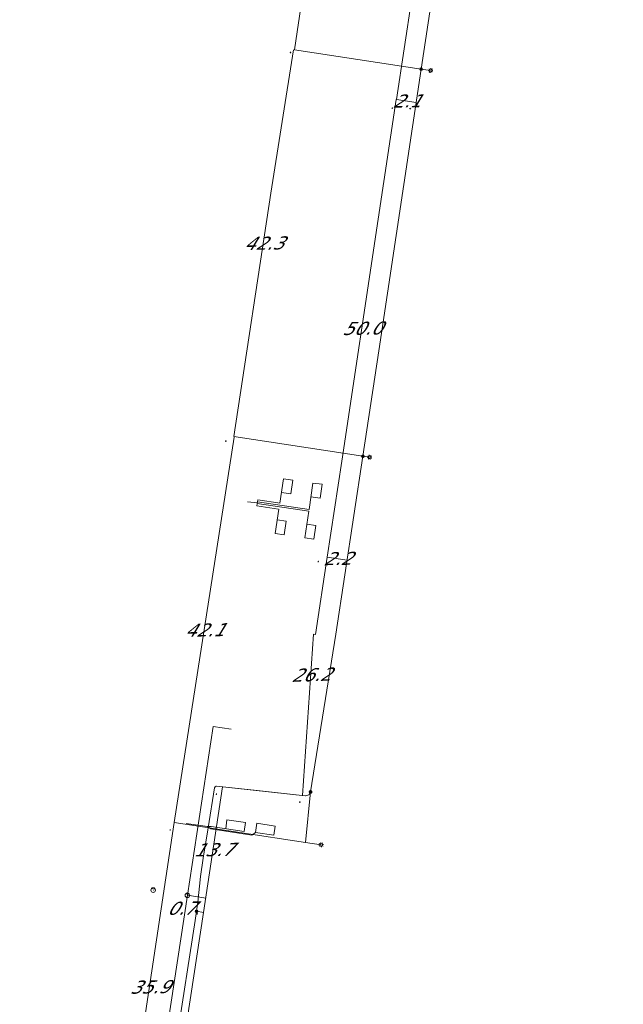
# Model space of a CAD drawing. Header units: metres. Extents: x 124576 to 133557, y 395865 to 402386.
# Tile 124 of 256: x 126257 to 126322, y 399528 to 399635. Entities that reach past the tile are written whole.
import ezdxf
from ezdxf.enums import TextEntityAlignment as Align

# ---------------------------------------------------------------- set-up
doc = ezdxf.new("R2010")
doc.units = ezdxf.units.M
doc.header["$MEASUREMENT"] = 0
for name, color, linetype, lineweight, true_color in [('LG_Laag_Spanning_Enexis_Netbeheer_BV', 7, 'Continuous', 13, 0x960000), ('LG_Laag_Spanning_Gemeente_Tilburg_Ruimtelijke_Uitvoering', 7, 'Continuous', 13, 0x960000), ('LG_Riool_Vrij_Verval_Gemeente_Tilburg_Ruimtelijke_Uitvoering', 7, 'Continuous', 13, 0xca00a0)]:
    doc.layers.add(name, color=color, linetype=linetype, lineweight=lineweight, true_color=true_color)
for name, color, linetype, lineweight in [('LG_Laag_Spanning_P_Enexis_Netbeheer_BV', 7, 'Continuous', 0), ('LG_overig_P_Gemeente_Tilburg_Ruimtelijke_Uitvoering', 7, 'Continuous', 0), ('LG_Riool_Vrij_Verval_P_Gemeente_Tilburg_Ruimtelijke_Uitvoering', 7, 'Continuous', 0), ('MV_Laag_Spanning', 7, 'Continuous', 0), ('MV_Laag_Spanning_lijn', 7, 'Continuous', 0), ('MV_Laag_Spanning_pijl', 7, 'Continuous', 0)]:
    doc.layers.add(name, color=color, linetype=linetype, lineweight=lineweight)
doc.styles.add('Klic_Annotatie', font='verdanai.ttf', dxfattribs={"oblique": 20, "height": 1.4})

# ---------------------------------------------------------------- blocks, each defined once
blk = doc.blocks.new('Mof')
at = {"layer": 'LG_Laag_Spanning_P_Enexis_Netbeheer_BV'}
h = blk.add_hatch(color=256, dxfattribs=at)
edge = h.paths.add_edge_path()
edge.add_arc((0, 0), 2, 0, 360)
blk = doc.blocks.new('Streetlight')
at = {"layer": 'LG_Laag_Spanning_P_Enexis_Netbeheer_BV'}
for p, q in [((-1.8, 1.8), (-1.1, 1.1)), ((0, 2.5), (0, 1.5)), ((1.8, 1.8), (1.1, 1.1)), ((-1.1, -1.1), (-1.8, -1.8)), ((0, -1.5), (0, -2.5)), ((1.1, -1.1), (1.8, -1.8))]:
    blk.add_line(p, q, dxfattribs=at)
at = {"layer": 'LG_Laag_Spanning_P_Enexis_Netbeheer_BV', "flags": 128}
for points in [[(-2.5, 0), (-1.5, 0)], [(1.5, 0), (2.5, 0)]]:
    blk.add_lwpolyline(points, dxfattribs=at)
at = {"layer": 'LG_Laag_Spanning_P_Enexis_Netbeheer_BV'}
blk.add_circle((0, 0), 1.5, dxfattribs=at)
blk = doc.blocks.new('m_pijl')
at = {"layer": 'MV_Laag_Spanning_pijl'}
blk.add_hatch(color=7, dxfattribs=at).paths.add_polyline_path([(-1, -0.3), (-1, 0), (-1, 0.3), (0, 0)])
at = {"layer": 'MV_Laag_Spanning_pijl', "flags": 128}
blk.add_lwpolyline([(-1, 0), (-1, 0.3), (0, 0), (-1, -0.3), (-1, 0)], close=True, dxfattribs=at)
blk = doc.blocks.new('Onbekend_2')
at = {"layer": 'LG_Riool_Vrij_Verval_P_Gemeente_Tilburg_Ruimtelijke_Uitvoering'}
blk.add_hatch(color=256, dxfattribs=at).paths.add_polyline_path([(-0.3, -1.1, -0.262633), (0.2, 0.2), (0.6, 0.5, 0.379827), (0.7, 1.3), (0.7, 1.3, 0.228508), (0, 1.5), (0, 1.5, 0.459053), (-0.8, 0.8), (-1.3, 0.9, -0.414214), (-0.1, 2, -0.243799), (1.1, 1.5, -0.379827), (0.9, 0.1), (0.5, -0.2, 0.262633), (0.2, -1.1), (-0.2, -1.1)])
blk.add_circle((0, 0), 2.5, dxfattribs=at)
at = {"layer": 'LG_Riool_Vrij_Verval_P_Gemeente_Tilburg_Ruimtelijke_Uitvoering', "extrusion": (0, 0, -1)}
blk.add_solid([(0.3, -2.1), (-0.2, -2.1), (0.3, -1.5), (-0.2, -1.5)], dxfattribs=at)
blk = doc.blocks.new('Onbekend_1')
at = {"layer": 'LG_overig_P_Gemeente_Tilburg_Ruimtelijke_Uitvoering'}
blk.add_hatch(color=256, dxfattribs=at).paths.add_polyline_path([(-0.3, -1.1, -0.262633), (0.2, 0.2), (0.6, 0.5, 0.379827), (0.7, 1.3), (0.7, 1.3, 0.228508), (0, 1.5), (0, 1.5, 0.459053), (-0.8, 0.8), (-1.3, 0.9, -0.414214), (-0.1, 2, -0.243799), (1.1, 1.5, -0.379827), (0.9, 0.1), (0.5, -0.2, 0.262633), (0.2, -1.1), (-0.2, -1.1)])
blk.add_circle((0, 0), 2.5, dxfattribs=at)
at = {"layer": 'LG_overig_P_Gemeente_Tilburg_Ruimtelijke_Uitvoering', "extrusion": (0, 0, -1)}
blk.add_solid([(0.3, -2.1), (-0.2, -2.1), (0.3, -1.5), (-0.2, -1.5)], dxfattribs=at)

msp = doc.modelspace()

# ---------------------------------------------------------------- linework, layer by layer
at = {"layer": 'LG_Laag_Spanning_Enexis_Netbeheer_BV'}
for p, q in [((126300.12, 399629.28), (126301.15, 399629.13)), ((126293.83, 399587.45), (126294.56, 399587.34)), ((126287.59, 399550.76), (126278, 399551.79))]:
    msp.add_line(p, q, dxfattribs=at)
at = {"layer": 'LG_Laag_Spanning_Enexis_Netbeheer_BV', "flags": 128}
for points in [[(126321.97, 399774.03), (126318.95, 399753.99), (126312.63, 399712.15), (126312.44, 399710.87), (126306.35, 399670.62), (126303.14, 399649.35), (126300.12, 399629.28), (126295.56, 399598.85), (126293.83, 399587.45), (126290.92, 399568.24), (126288.18, 399551.18), (126287.99, 399550.86), (126287.63, 399550.76), (126287.59, 399550.76)], [(126303.14, 399649.35), (126300.12, 399629.28), (126295.56, 399598.85), (126293.83, 399587.45), (126290.92, 399568.24), (126288.18, 399551.18), (126287.99, 399550.86), (126287.63, 399550.76), (126287.59, 399550.76), (126278, 399551.79), (126277.98, 399551.79), (126277.86, 399551.74), (126277.79, 399551.62), (126277.1, 399547.31), (126276.57, 399544.03), (126277.1, 399547.31), (126276.57, 399544.03), (126276.29, 399542.05), (126275.98, 399539.27), (126275.85, 399538.28)], [(126278, 399551.79), (126277.98, 399551.79), (126277.86, 399551.74), (126277.79, 399551.62), (126277.1, 399547.31), (126276.57, 399544.03), (126276.29, 399542.05), (126275.98, 399539.27), (126275.85, 399538.28)], [(126278, 399551.79), (126282.42, 399551.32), (126287.59, 399550.76)], [(126278, 399551.79), (126282.42, 399551.32), (126287.59, 399550.76)], [(126288.18, 399551.18), (126287.61, 399545.71), (126289.32, 399545.46)], [(126256.74, 399413.5), (126257.02, 399415.38), (126257.13, 399415.77), (126257.13, 399415.78), (126257.11, 399415.79), (126257.09, 399415.83), (126257.25, 399416.87), (126260.82, 399440.38), (126266.32, 399476.62), (126266.88, 399480.33), (126267.18, 399482.31), (126271.75, 399511.79), (126275.71, 399537.29), (126275.85, 399538.28)], [(126275.85, 399538.28), (126275.71, 399537.29), (126271.75, 399511.79), (126267.18, 399482.31), (126266.88, 399480.33), (126266.32, 399476.62), (126260.82, 399440.38), (126257.25, 399416.87), (126257.09, 399415.83), (126257.11, 399415.79), (126257.13, 399415.78), (126257.13, 399415.77)]]:
    msp.add_lwpolyline(points, dxfattribs=at)
at = {"layer": 'LG_Laag_Spanning_Gemeente_Tilburg_Ruimtelijke_Uitvoering'}
for p, q in [((126284.87, 399582.38), (126285.26, 399585.02)), ((126285.26, 399585.02), (126286.25, 399584.88)), ((126286.03, 399583.39), (126286.25, 399584.88)), ((126288.01, 399581.7), (126288.43, 399584.56)), ((126288.43, 399584.56), (126289.42, 399584.42)), ((126289.2, 399582.93), (126289.42, 399584.42)), ((126285.04, 399583.54), (126286.03, 399583.39)), ((126281.36, 399582.54), (126282.43, 399582.41)), ((126282.38, 399582.08), (126282.48, 399582.74)), ((126282.42, 399582.34), (126287.97, 399581.51)), ((126282.45, 399582.53), (126288.01, 399581.7)), ((126282.48, 399582.74), (126284.88, 399582.38)), ((126288.21, 399583.08), (126289.2, 399582.93)), ((126282.38, 399582.08), (126284.72, 399581.73)), ((126284.34, 399579.1), (126284.73, 399581.73)), ((126287.54, 399578.64), (126287.97, 399581.51)), ((126284.56, 399580.58), (126285.55, 399580.43)), ((126285.32, 399578.95), (126285.55, 399580.43)), ((126287.76, 399580.12), (126288.75, 399579.97)), ((126284.34, 399579.1), (126285.32, 399578.95)), ((126288.53, 399578.49), (126288.75, 399579.97)), ((126288.53, 399578.49), (126287.54, 399578.64)), ((126277.02, 399547.44), (126277.38, 399547.2))]:
    msp.add_line(p, q, dxfattribs=at)
at = {"layer": 'LG_Laag_Spanning_Gemeente_Tilburg_Ruimtelijke_Uitvoering', "flags": 128}
for points in [[(126277.44, 399547.43), (126281.01, 399546.91), (126281.14, 399547.88), (126279.13, 399548.15), (126279.01, 399547.19)], [(126274.73, 399547.77), (126277.02, 399547.44), (126277.44, 399547.43)], [(126282.23, 399546.8), (126281.83, 399546.52), (126277.38, 399547.2)], [(126284.22, 399546.5), (126282.23, 399546.8), (126282.37, 399547.79), (126284.36, 399547.49), (126284.22, 399546.5)]]:
    msp.add_lwpolyline(points, dxfattribs=at)
at = {"layer": 'LG_Riool_Vrij_Verval_Gemeente_Tilburg_Ruimtelijke_Uitvoering'}
for p, q in [((126261.01, 399448.74), (126274.86, 399540.01)), ((126274.86, 399540.01), (126276.84, 399539.71))]:
    msp.add_line(p, q, dxfattribs=at)
at = {"layer": 'LG_Riool_Vrij_Verval_Gemeente_Tilburg_Ruimtelijke_Uitvoering', "flags": 128}
msp.add_lwpolyline([(126274.86, 399540.01), (126277.63, 399558.26), (126279.61, 399557.96)], dxfattribs=at)
at = {"layer": 'MV_Laag_Spanning_lijn'}
for p, q in [((126286.44, 399631.35), (126300.12, 399629.28)), ((126279.88, 399589.57), (126293.83, 399587.45)), ((126287.61, 399545.71), (126273.45, 399547.86))]:
    msp.add_line(p, q, dxfattribs=at)
at = {"layer": 'MV_Laag_Spanning_pijl'}
for p, q in [((126292.43, 399672.74), (126286.44, 399631.35)), ((126302.52, 399659.41), (126297.46, 399626)), ((126297.46, 399626), (126299.58, 399625.68)), ((126279.9, 399589.51), (126273.44, 399547.86)), ((126289.97, 399576.56), (126292.13, 399576.23)), ((126276.59, 399538.17), (126278.65, 399551.72)), ((126273.45, 399547.86), (126268.06, 399512.36)), ((126275.85, 399538.28), (126276.59, 399538.17))]:
    msp.add_line(p, q, dxfattribs=at)
at = {"layer": 'MV_Laag_Spanning_pijl', "flags": 128}
for points in [[(126286.33, 399631.37), (126283.89, 399615.89), (126279.88, 399589.57)], [(126297.42, 399626), (126295.47, 399613.06), (126291.55, 399586.92), (126289.97, 399576.56)], [(126289.97, 399576.56), (126288.7, 399568.19), (126288.48, 399568.23), (126287.32, 399550.79)], [(126276.59, 399538.17), (126271.32, 399503.46), (126270.79, 399500), (126269.08, 399488.74)]]:
    msp.add_lwpolyline(points, dxfattribs=at)

# ---------------------------------------------------------------- block references
at = {"layer": 'LG_Laag_Spanning_P_Enexis_Netbeheer_BV', "xscale": 0.1, "yscale": 0.1, "zscale": 0.1}
for p in [(126300.12, 399629.28), (126293.83, 399587.45)]:
    msp.add_blockref('Mof', p, dxfattribs=at)
for name, p, rotation in [('Streetlight', (126301.15, 399629.13), 9), ('Streetlight', (126294.56, 399587.34), 9), ('Mof', (126288.18, 399551.18), 279), ('Streetlight', (126289.32, 399545.46), 9), ('Mof', (126275.85, 399538.28), 359)]:
    msp.add_blockref(name, p, dxfattribs=dict(at, rotation=rotation))
at = {"layer": 'LG_overig_P_Gemeente_Tilburg_Ruimtelijke_Uitvoering', "xscale": 0.1, "yscale": 0.1, "zscale": 0.1}
msp.add_blockref('Onbekend_1', (126271.16, 399540.57), dxfattribs=at)
at = {"layer": 'LG_Riool_Vrij_Verval_P_Gemeente_Tilburg_Ruimtelijke_Uitvoering', "xscale": 0.1, "yscale": 0.1, "zscale": 0.1}
msp.add_blockref('Onbekend_2', (126274.86, 399540.01), dxfattribs=at)
at = {"layer": 'MV_Laag_Spanning_pijl', "xscale": 0.1, "yscale": 0.1, "zscale": 0.1}
for p, rotation in [((126286, 399631), 262), ((126297, 399625), 262), ((126299, 399625), 351.9999999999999), ((126279, 399589), 262), ((126289, 399576), 262), ((126292, 399576), 351.9999999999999), ((126278, 399551), 81), ((126287, 399550), 267), ((126273, 399547), 262), ((126276, 399538), 351.9999999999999)]:
    msp.add_blockref('m_pijl', p, dxfattribs=dict(at, rotation=rotation))

# ---------------------------------------------------------------- texts
at = {"layer": 'MV_Laag_Spanning', "style": 'Klic_Annotatie', "oblique": 20}
for s, rotation, p in [('2.1', 1, (126298.52, 399625.84)), ('42.3', 1, (126283.07, 399610.47)), ('50.0', 1, (126293.7, 399601.28)), ('2.2', 1, (126291.05, 399576.4)), ('42.1', 1, (126276.67, 399568.68)), ('26.2', 2, (126288.19, 399563.84)), ('13.7', 1, (126277.62, 399544.94)), ('0.7', 1, (126274.15, 399538.62)), ('35.9', 1, (126270.75, 399530.11))]:
    msp.add_text(s, height=1.4, rotation=rotation, dxfattribs=at).set_placement(p, align=Align.MIDDLE_CENTER)

doc.saveas('drawing.dxf')
